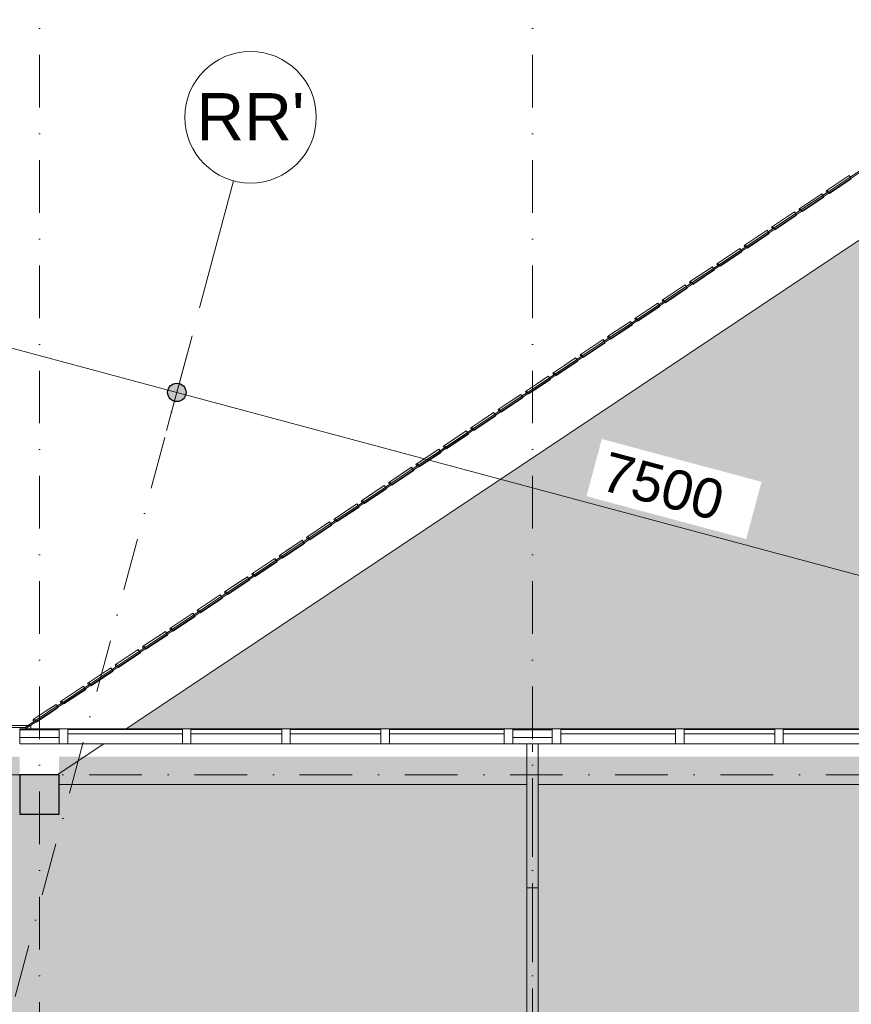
# Model space of a CAD drawing. Header units: millimetres. Extents: x -2530 to 151695, y -8763 to 71774.
# Tile 173 of 217: x 105850 to 112175, y 36755 to 44241. Entities that reach past the tile are written whole.
import ezdxf

# ---------------------------------------------------------------- set-up
doc = ezdxf.new("R2010")
doc.units = ezdxf.units.MM
doc.linetypes.add('Hidden', pattern=[400, 200, -200])
doc.linetypes.add('RR_Level', pattern=[800, 400, -200, 0, -200])
for name, color, linetype, lineweight in [('A-____-____-DIMS', 211, 'Continuous', 9), ('A-____-____-DIMS-200', 211, 'Continuous', 9), ('A-AREA-____-PATT', 32, 'Continuous', 9), ('A-FLOR-____-OTLN', 192, 'Continuous', 18), ('A-GENM-____-HDLN', 13, 'Hidden', 9), ('A-GENM-____-MCUT', 13, 'Continuous', 13), ('A-GENM-____-OTLN', 13, 'Continuous', 13), ('A-GLAZ-CURT-MCUT', 52, 'Continuous', 13), ('A-GLAZ-CURT-OTLN', 52, 'Continuous', 13), ('A-GLAZ-CWMG-MCUT', 51, 'Continuous', 13), ('A-GLAZ-CWMG-OTLN', 51, 'Continuous', 13), ('A-ROOF-____-PATT', 132, 'Continuous', 18), ('A-WALL-____-OTLN', 113, 'Continuous', 18), ('S-COLS-____-MCUT', 52, 'Continuous', 25), ('S-COLS-____-OTLN', 52, 'Continuous', 18), ('S-GRID-____-IDEN', 1, 'Continuous', 13), ('S-GRID-____-OTLN', 1, 'Continuous', 9)]:
    doc.layers.add(name, color=color, linetype=linetype, lineweight=lineweight)
doc.styles.add('Arial', font='arial.ttf', dxfattribs={"height": 360})
doc.styles.add('Arial_2', font='arial.ttf', dxfattribs={"height": 300})
doc.dimstyles.new('1_5mm_interne_maten_en_details', dxfattribs={"dimscale": 304.8, "dimtxt": 1.004192, "dimasz": 1.83727, "dimexe": 0.984252, "dimexo": 0.0625, "dimgap": 0.098425, "dimtad": 1, "dimdec": 0, "dimlfac": 304.8, "dimzin": 0, "dimdsep": 46, "dimtxsty": 'Arial_2', "dimblk1": 'DOTSMALL', "dimblk2": 'DOTSMALL', "dimsah": 1, "dimcen": 0.09, "dimdle": 1.181102, "dimazin": 0, "dimtfac": 1, "dimtdec": 4, "dimtix": 1, "dimtmove": 0, "dimatfit": 3, "dimfxl": 0.003229, "dimfxlon": 1, "dimtvp": 1, "dimtfill": 1, "dimtolj": 1, "dimtzin": 0, "dimlwd": 13, "dimlwe": 13, "dimarcsym": 2})

# ---------------------------------------------------------------- blocks, each defined once
blk = doc.blocks.new('System Panel - Triple glas-674718-plot_V1 Copy 1')
at = {"layer": 'A-GLAZ-CURT-MCUT', "color": 250, "lineweight": 9}
for p, q in [((345, -17.5), (-345, -17.5)), ((-345, -17.5), (-345, -52.5)), ((-345, -52.5), (345, -52.5)), ((345, -52.5), (345, -17.5))]:
    blk.add_line(p, q, dxfattribs=at)
blk = doc.blocks.new('System Panel - Triple glas-674717-plot_V1 Copy 1')
at = {"layer": 'A-GLAZ-CURT-MCUT', "color": 250, "lineweight": 9}
for p, q in [((436.25, -17.5), (-436.25, -17.5)), ((-436.25, -17.5), (-436.25, -52.5)), ((-436.25, -52.5), (436.25, -52.5)), ((436.25, -52.5), (436.25, -17.5))]:
    blk.add_line(p, q, dxfattribs=at)
blk = doc.blocks.new('System Panel - 027_Solid-676589-plot_V1 Copy 1')
at = {"layer": 'A-GLAZ-CURT-MCUT', "color": 250, "lineweight": 9}
for p, q in [((150, 10.5), (-150, 10.5)), ((-150, 10.5), (-150, -49.5)), ((150, -49.5), (150, 10.5)), ((-150, -49.5), (150, -49.5))]:
    blk.add_line(p, q, dxfattribs=at)
blk = doc.blocks.new('Rectangular Mullion - 65 x 114mm-V171-plot_V1 Copy 1')
at = {"layer": 'A-GLAZ-CWMG-OTLN', "color": 250, "lineweight": 9}
for p, q in [((37883.8, 17050.5), (37193.8, 17050.5)), ((37883.8, 16936.5), (37193.8, 16936.5))]:
    blk.add_line(p, q, dxfattribs=at)
blk = doc.blocks.new('Rectangular Mullion - 65 x 114mm-674713-plot_V1 Copy 1')
at = {"layer": 'A-GLAZ-CWMG-OTLN', "color": 250, "lineweight": 9}
for p, q in [((35826.3, 17050.5), (34953.8, 17050.5)), ((35826.3, 16936.5), (34953.8, 16936.5))]:
    blk.add_line(p, q, dxfattribs=at)
blk = doc.blocks.new('Rectangular Mullion - 65 x 114mm-V177-plot_V1 Copy 1')
at = {"layer": 'A-GLAZ-CWMG-OTLN', "color": 250, "lineweight": 9}
for p, q in [((109600.1, 38842.5), (109600.1, 38850)), ((109600.1, 38850), (109900, 38850)), ((109600.1, 38736), (109600.1, 38782.5)), ((109600.1, 38736), (109707.5, 38736)), ((109792.5, 38736), (109900, 38736))]:
    blk.add_line(p, q, dxfattribs=at)
blk = doc.blocks.new('Rectangular Mullion - 65 x 114mm-673955-plot_V1 Copy 1')
at = {"layer": 'A-GLAZ-CWMG-OTLN', "color": 250, "lineweight": 9}
for p, q in [((39941.2, 17050.5), (39641.3, 17050.5)), ((39941.2, 17050.5), (39941.2, 17004)), ((39941.2, 16936.5), (39641.3, 16936.5)), ((39941.2, 16944), (39941.2, 16936.5))]:
    blk.add_line(p, q, dxfattribs=at)
blk = doc.blocks.new('Rectangular Mullion - 65 x 114mm-535167-plot_V1 Copy 1')
at = {"layer": 'A-GLAZ-CWMG-MCUT', "color": 250, "lineweight": 9}
for p, q in [((-32.5, 57), (32.5, 57)), ((-32.5, -57), (-32.5, 57)), ((32.5, 57), (32.5, -57)), ((32.5, -57), (-32.5, -57))]:
    blk.add_line(p, q, dxfattribs=at)
blk = doc.blocks.new('027_Gilde - ATC_FacadeModel_rvt-1-plot_V1 Copy 1')
at = {"layer": 'A-ROOF-____-PATT', "lineweight": 9}
h = blk.add_hatch(dxfattribs=at)
h.set_pattern_fill('FP_1', color=8, style=0, pattern_type=2)
h.set_pattern_definition([(0, (0, 0), (812.8, 203.2), [67.056, -542.544, 67.056, -542.544, -3251.2]), (0, (0, 0), (812.8, 203.2), [-1219.2, 67.056, -1152.144, 67.056, -542.544, -1422.4]), (0, (0, 0), (812.8, 203.2), [-3048, 67.056, -339.344, 67.056, -948.944]), (120, (304.8, 101.6), (-582.37636, 602.30545), [67.056, -542.544, 67.056, -542.544, -3251.2]), (120, (304.8, 101.6), (-582.37636, 602.30545), [-1219.2, 67.056, -1152.144, 67.056, -542.544, -1422.4]), (120, (304.8, 101.6), (-582.37636, 602.30545), [-3048, 67.056, -339.344, 67.056, -948.944]), (240, (406.4, 508), (-230.42364, -805.50545), [67.056, -542.544, 67.056, -542.544, -3251.2]), (240, (406.4, 508), (-230.42364, -805.50545), [-1219.2, 67.056, -1152.144, 67.056, -542.544, -1422.4]), (240, (406.4, 508), (-230.42364, -805.50545), [-3048, 67.056, -339.344, 67.056, -948.944])])
h.paths.add_polyline_path([(142074.2, 38850), (143425, 38850), (143425, 45925), (117272.7, 45925), (106660.2, 38850), (112222.5, 38850), (116100.9, 41435.6), (116208.5, 41501), (116321.3, 41557.1), (116438.3, 41603.6), (116558.9, 41640.1), (116682.1, 41666.4), (116834.6, 41683.4), (116932.9, 41687.5), (137612.5, 41687.5), (137743.2, 41681.8), (137873, 41664.7), (138000.7, 41636.4), (138125.5, 41597), (138246.4, 41547), (138362.5, 41486.5), (138472.9, 41416.2), (138576.7, 41336.6), (138673.2, 41248.2), (138761.6, 41151.7), (138841.2, 41047.9), (138911.5, 40937.5), (138972, 40821.4), (139022, 40700.5), (139061.4, 40575.7), (139089.7, 40448), (139106.8, 40318.2), (139112.5, 40148.4), (139112.5, 38850), (141657.5, 38850)])
at = {"layer": 'A-FLOR-____-OTLN', "color": 210}
for p, q in [((113252.9, 43755.9), (109094, 40983.3)), ((112166.1, 43043.4), (112415.6, 43209.7)), ((111999.7, 42932.5), (112166.1, 43043.4)), ((111791.8, 42793.8), (111999.7, 42932.5)), ((111334.3, 42488.9), (111750.2, 42766.1)), ((111750.2, 42766.1), (111791.8, 42793.8)), ((111126.4, 42350.2), (111334.3, 42488.9)), ((110960, 42239.3), (111126.4, 42350.2)), ((110752, 42100.7), (110960, 42239.3)), ((110502.5, 41934.3), (110710.5, 42073)), ((110710.5, 42073), (110752, 42100.7)), ((110336.1, 41823.4), (110502.5, 41934.3)), ((110128.2, 41684.8), (110294.6, 41795.7)), ((110294.6, 41795.7), (110336.1, 41823.4)), ((109878.7, 41518.4), (110086.6, 41657.1)), ((110086.6, 41657.1), (110128.2, 41684.8)), ((109712.3, 41407.5), (109878.7, 41518.4)), ((109670.7, 41379.8), (109712.3, 41407.5)), ((109462.8, 41241.2), (109670.7, 41379.8)), ((109296.4, 41130.2), (109462.8, 41241.2)), ((109046.9, 40963.9), (109254.8, 41102.5)), ((109254.8, 41102.5), (109296.4, 41130.2)), ((108880.5, 40853), (109046.9, 40963.9)), ((109093.9, 40983.3), (108886, 40844.7)), ((108886, 40844.7), (108428.6, 40539.7)), ((108672.5, 40714.3), (108880.5, 40853)), ((108423, 40548), (108631, 40686.7)), ((108631, 40686.7), (108672.5, 40714.3)), ((108428.6, 40539.7), (107180.9, 39707.9)), ((108215.1, 40409.4), (108423, 40548)), ((108007.1, 40270.8), (108215.1, 40409.4)), ((107632.8, 40021.2), (108007.1, 40270.8)), ((107424.8, 39882.5), (107591.2, 39993.5)), ((107591.2, 39993.5), (107632.8, 40021.2)), ((107216.9, 39743.9), (107383, 39854.6)), ((107383.3, 39854.9), (107424.8, 39882.5)), ((107180.9, 39707.9), (106141.1, 39014.7)), ((106967.4, 39577.6), (107175.3, 39716.2)), ((107175.3, 39716.2), (107216.9, 39743.9)), ((106593, 39328), (106967.4, 39577.6)), ((106343.5, 39161.7), (106593, 39328)), ((106177.1, 39050.7), (106343.5, 39161.7)), ((105891, 38860), (106135.6, 39023.1)), ((106141.1, 39014.7), (105894, 38850)), ((106135.6, 39023.1), (106177.1, 39050.7)), ((105891, 38860), (98549.7, 38860))]:
    blk.add_line(p, q, dxfattribs=at)
at = {"layer": 'A-WALL-____-OTLN', "color": 210}
for p, q in [((117272.7, 45925), (106660.2, 38850)), ((109094, 40983.3), (113252.9, 43755.9)), ((112157.8, 43055.9), (111991.4, 42945)), ((111991.4, 42945), (112157.8, 43055.9)), ((112157.8, 43055.9), (112166.1, 43043.4)), ((112166.1, 43043.4), (112157.8, 43055.9)), ((112174.4, 43030.9), (112166.1, 43043.4)), ((112174.4, 43030.9), (112166.1, 43043.4)), ((112008, 42920), (112174.4, 43030.9)), ((112008, 42920), (112174.4, 43030.9)), ((111949.8, 42917.3), (111783.4, 42806.3)), ((111783.4, 42806.3), (111949.8, 42917.3)), ((111800.1, 42781.4), (111966.5, 42892.3)), ((111800.1, 42781.4), (111966.5, 42892.3)), ((111949.8, 42917.3), (111958.2, 42904.8)), ((111958.2, 42904.8), (111949.8, 42917.3)), ((111966.5, 42892.3), (111958.2, 42904.8)), ((111966.5, 42892.3), (111958.2, 42904.8)), ((111991.4, 42945), (111984.4, 42940.3)), ((111991.4, 42945), (111984.4, 42940.3)), ((111984.4, 42940.3), (111992.7, 42927.8)), ((111992.7, 42927.8), (111984.4, 42940.3)), ((111991.4, 42945), (111999.7, 42932.5)), ((111999.7, 42932.5), (111991.4, 42945)), ((112008, 42920), (111999.7, 42932.5)), ((112008, 42920), (111999.7, 42932.5)), ((111741.9, 42778.6), (111575.5, 42667.7)), ((111575.5, 42667.7), (111741.9, 42778.6)), ((111592.1, 42642.7), (111758.5, 42753.7)), ((111592.1, 42642.7), (111758.5, 42753.7)), ((111741.9, 42778.6), (111750.2, 42766.1)), ((111750.2, 42766.1), (111741.9, 42778.6)), ((111758.5, 42753.7), (111750.2, 42766.1)), ((111758.5, 42753.7), (111750.2, 42766.1)), ((111783.4, 42806.3), (111776.4, 42801.6)), ((111776.4, 42801.6), (111779.9, 42804)), ((111776.4, 42801.6), (111784.7, 42789.1)), ((111784.7, 42789.1), (111776.4, 42801.6)), ((111783.4, 42806.3), (111779.9, 42804)), ((111783.4, 42806.3), (111791.8, 42793.8)), ((111791.8, 42793.8), (111783.4, 42806.3)), ((111800.1, 42781.4), (111791.8, 42793.8)), ((111800.1, 42781.4), (111791.8, 42793.8)), ((111575.5, 42667.7), (111568.3, 42662.9)), ((111575.5, 42667.7), (111568.3, 42662.9)), ((111575.5, 42667.7), (111583.8, 42655.2)), ((111583.8, 42655.2), (111575.5, 42667.7)), ((111533.9, 42640), (111367.5, 42529.1)), ((111367.5, 42529.1), (111533.9, 42640)), ((111384.2, 42504.1), (111550.6, 42615)), ((111384.2, 42504.1), (111550.6, 42615)), ((111533.9, 42640), (111542.3, 42627.5)), ((111542.3, 42627.5), (111533.9, 42640)), ((111550.6, 42615), (111542.3, 42627.5)), ((111550.6, 42615), (111542.3, 42627.5)), ((111568.3, 42662.9), (111576.6, 42650.4)), ((111576.6, 42650.4), (111568.3, 42662.9)), ((111592.1, 42642.7), (111583.8, 42655.2)), ((111592.1, 42642.7), (111583.8, 42655.2)), ((111367.5, 42529.1), (111360.3, 42524.2)), ((111367.5, 42529.1), (111360.3, 42524.2)), ((111360.3, 42524.2), (111368.6, 42511.7)), ((111368.6, 42511.7), (111360.3, 42524.2)), ((111367.5, 42529.1), (111375.9, 42516.6)), ((111375.9, 42516.6), (111367.5, 42529.1)), ((111326, 42501.4), (111159.6, 42390.4)), ((111159.6, 42390.4), (111326, 42501.4)), ((111176.2, 42365.5), (111342.6, 42476.4)), ((111176.2, 42365.5), (111342.6, 42476.4)), ((111326, 42501.4), (111334.3, 42488.9)), ((111334.3, 42488.9), (111326, 42501.4)), ((111342.6, 42476.4), (111334.3, 42488.9)), ((111342.6, 42476.4), (111334.3, 42488.9)), ((111384.2, 42504.1), (111375.9, 42516.6)), ((111384.2, 42504.1), (111375.9, 42516.6)), ((111159.6, 42390.4), (111152.2, 42385.5)), ((111159.6, 42390.4), (111152.2, 42385.5)), ((111152.2, 42385.5), (111160.5, 42373)), ((111160.5, 42373), (111152.2, 42385.5)), ((111159.6, 42390.4), (111167.9, 42377.9)), ((111167.9, 42377.9), (111159.6, 42390.4)), ((111176.2, 42365.5), (111167.9, 42377.9)), ((111176.2, 42365.5), (111167.9, 42377.9)), ((111118, 42362.7), (110951.6, 42251.8)), ((110951.6, 42251.8), (111118, 42362.7)), ((110968.3, 42226.8), (111134.7, 42337.8)), ((110968.3, 42226.8), (111134.7, 42337.8)), ((111118, 42362.7), (111126.4, 42350.2)), ((111126.4, 42350.2), (111118, 42362.7)), ((111134.7, 42337.8), (111126.4, 42350.2)), ((111134.7, 42337.8), (111126.4, 42350.2)), ((110910.1, 42224.1), (110743.7, 42113.2)), ((110910.1, 42224.1), (110826.9, 42168.6)), ((110910.1, 42224.1), (110918.4, 42211.6)), ((110918.4, 42211.6), (110910.1, 42224.1)), ((110951.6, 42251.8), (110944.1, 42246.8)), ((110951.6, 42251.8), (110944.1, 42246.8)), ((110944.1, 42246.8), (110952.5, 42234.3)), ((110952.5, 42234.3), (110944.1, 42246.8)), ((110951.6, 42251.8), (110960, 42239.3)), ((110960, 42239.3), (110951.6, 42251.8)), ((110968.3, 42226.8), (110960, 42239.3)), ((110968.3, 42226.8), (110960, 42239.3)), ((110743.7, 42113.2), (110826.9, 42168.6)), ((110760.3, 42088.2), (110926.7, 42199.1)), ((110760.3, 42088.2), (110926.7, 42199.1)), ((110926.7, 42199.1), (110918.4, 42211.6)), ((110926.7, 42199.1), (110918.4, 42211.6)), ((110702.1, 42085.5), (110535.7, 41974.5)), ((110535.7, 41974.5), (110702.1, 42085.5)), ((110694.5, 42080.3), (110702.1, 42085.5)), ((110694.5, 42080.3), (110698.3, 42082.9)), ((110702.1, 42085.5), (110710.5, 42073)), ((110710.5, 42073), (110702.1, 42085.5)), ((110718.8, 42060.5), (110710.5, 42073)), ((110718.8, 42060.5), (110710.5, 42073)), ((110743.7, 42113.2), (110736.1, 42108.1)), ((110743.7, 42113.2), (110736.1, 42108.1)), ((110736.1, 42108.1), (110744.4, 42095.6)), ((110744.4, 42095.6), (110736.1, 42108.1)), ((110743.7, 42113.2), (110752, 42100.7)), ((110752, 42100.7), (110743.7, 42113.2)), ((110760.3, 42088.2), (110752, 42100.7)), ((110760.3, 42088.2), (110752, 42100.7)), ((110552.4, 41949.6), (110718.8, 42060.5)), ((110552.4, 41949.6), (110718.8, 42060.5)), ((110494.2, 41946.8), (110327.8, 41835.9)), ((110327.8, 41835.9), (110494.2, 41946.8)), ((110344.4, 41810.9), (110510.8, 41921.9)), ((110344.4, 41810.9), (110510.8, 41921.9)), ((110494.2, 41946.8), (110502.5, 41934.3)), ((110502.5, 41934.3), (110494.2, 41946.8)), ((110510.8, 41921.9), (110502.5, 41934.3)), ((110510.8, 41921.9), (110502.5, 41934.3)), ((110535.7, 41974.5), (110528, 41969.4)), ((110528, 41969.4), (110531.9, 41972)), ((110528, 41969.4), (110536.4, 41956.9)), ((110536.4, 41956.9), (110528, 41969.4)), ((110535.7, 41974.5), (110531.9, 41972)), ((110535.7, 41974.5), (110544.1, 41962)), ((110544.1, 41962), (110535.7, 41974.5)), ((110552.4, 41949.6), (110544.1, 41962)), ((110552.4, 41949.6), (110544.1, 41962)), ((110286.3, 41808.2), (110119.8, 41697.3)), ((110119.8, 41697.3), (110286.3, 41808.2)), ((110136.5, 41672.3), (110302.9, 41783.2)), ((110136.5, 41672.3), (110302.9, 41783.2)), ((110278.3, 41802.9), (110286.3, 41808.2)), ((110278.3, 41802.9), (110286.3, 41808.2)), ((110286.3, 41808.2), (110294.6, 41795.7)), ((110294.6, 41795.7), (110286.3, 41808.2)), ((110302.9, 41783.2), (110294.6, 41795.7)), ((110302.9, 41783.2), (110294.6, 41795.7)), ((110327.8, 41835.9), (110320, 41830.7)), ((110327.8, 41835.9), (110320, 41830.7)), ((110320, 41830.7), (110328.3, 41818.2)), ((110328.3, 41818.2), (110320, 41830.7)), ((110327.8, 41835.9), (110336.1, 41823.4)), ((110336.1, 41823.4), (110327.8, 41835.9)), ((110344.4, 41810.9), (110336.1, 41823.4)), ((110344.4, 41810.9), (110336.1, 41823.4)), ((110119.8, 41697.3), (110111.9, 41692)), ((110119.8, 41697.3), (110111.9, 41692)), ((110119.8, 41697.3), (110128.2, 41684.8)), ((110128.2, 41684.8), (110119.8, 41697.3)), ((110078.3, 41669.6), (109995.1, 41614.1)), ((110078.3, 41669.6), (109995.1, 41614.1)), ((110094.9, 41644.6), (110011.7, 41589.1)), ((110011.7, 41589.1), (110094.9, 41644.6)), ((110078.3, 41669.6), (110086.6, 41657.1)), ((110086.6, 41657.1), (110078.3, 41669.6)), ((110094.9, 41644.6), (110086.6, 41657.1)), ((110094.9, 41644.6), (110086.6, 41657.1)), ((110111.9, 41692), (110120.3, 41679.5)), ((110120.3, 41679.5), (110111.9, 41692)), ((110136.5, 41672.3), (110128.2, 41684.8)), ((110136.5, 41672.3), (110128.2, 41684.8)), ((109911.9, 41558.6), (109903.9, 41553.3)), ((109911.9, 41558.6), (109903.9, 41553.3)), ((109903.9, 41553.3), (109912.2, 41540.8)), ((109912.2, 41540.8), (109903.9, 41553.3)), ((109911.9, 41558.6), (109995.1, 41614.1)), ((109911.9, 41558.6), (109995.1, 41614.1)), ((109911.9, 41558.6), (109920.2, 41546.1)), ((109920.2, 41546.1), (109911.9, 41558.6)), ((109928.5, 41533.7), (109920.2, 41546.1)), ((109928.5, 41533.7), (109920.2, 41546.1)), ((109928.5, 41533.7), (110011.7, 41589.1)), ((109928.5, 41533.7), (110011.7, 41589.1)), ((109703.9, 41420), (109787.1, 41475.5)), ((109703.9, 41420), (109787.1, 41475.5)), ((109870.4, 41530.9), (109787.1, 41475.5)), ((109870.4, 41530.9), (109787.1, 41475.5)), ((109887, 41506), (109803.8, 41450.5)), ((109803.8, 41450.5), (109887, 41506)), ((109870.4, 41530.9), (109878.7, 41518.4)), ((109878.7, 41518.4), (109870.4, 41530.9)), ((109887, 41506), (109878.7, 41518.4)), ((109887, 41506), (109878.7, 41518.4)), ((109703.9, 41420), (109695.8, 41414.6)), ((109703.9, 41420), (109695.8, 41414.6)), ((109695.8, 41414.6), (109704.2, 41402.1)), ((109704.2, 41402.1), (109695.8, 41414.6)), ((109703.9, 41420), (109712.3, 41407.5)), ((109712.3, 41407.5), (109703.9, 41420)), ((109720.6, 41395), (109712.3, 41407.5)), ((109720.6, 41395), (109712.3, 41407.5)), ((109720.6, 41395), (109803.8, 41450.5)), ((109720.6, 41395), (109803.8, 41450.5)), ((109496, 41281.4), (109579.2, 41336.8)), ((109496, 41281.4), (109579.2, 41336.8)), ((109662.4, 41392.3), (109579.2, 41336.8)), ((109662.4, 41392.3), (109579.2, 41336.8)), ((109679, 41367.3), (109595.8, 41311.9)), ((109595.8, 41311.9), (109679, 41367.3)), ((109662.4, 41392.3), (109670.7, 41379.8)), ((109670.7, 41379.8), (109662.4, 41392.3)), ((109679, 41367.3), (109670.7, 41379.8)), ((109679, 41367.3), (109670.7, 41379.8)), ((109454.5, 41253.7), (109371.2, 41198.2)), ((109454.5, 41253.7), (109371.2, 41198.2)), ((109454.5, 41253.7), (109450.3, 41250.9)), ((109450.3, 41250.9), (109454.5, 41253.7)), ((109454.5, 41253.7), (109462.8, 41241.2)), ((109462.8, 41241.2), (109454.5, 41253.7)), ((109496, 41281.4), (109487.8, 41275.9)), ((109496, 41281.4), (109487.8, 41275.9)), ((109487.8, 41275.9), (109496.1, 41263.4)), ((109496.1, 41263.4), (109487.8, 41275.9)), ((109496, 41281.4), (109504.3, 41268.9)), ((109504.3, 41268.9), (109496, 41281.4)), ((109512.6, 41256.4), (109504.3, 41268.9)), ((109512.6, 41256.4), (109504.3, 41268.9)), ((109512.6, 41256.4), (109595.8, 41311.9)), ((109512.6, 41256.4), (109595.8, 41311.9)), ((109288, 41142.7), (109371.2, 41198.2)), ((109288, 41142.7), (109371.2, 41198.2)), ((109304.7, 41117.8), (109387.9, 41173.2)), ((109304.7, 41117.8), (109387.9, 41173.2)), ((109471.1, 41228.7), (109387.9, 41173.2)), ((109387.9, 41173.2), (109471.1, 41228.7)), ((109471.1, 41228.7), (109462.8, 41241.2)), ((109471.1, 41228.7), (109462.8, 41241.2)), ((109246.5, 41115), (109080.1, 41004.1)), ((109080.1, 41004.1), (109246.5, 41115)), ((109246.5, 41115), (109254.8, 41102.5)), ((109254.8, 41102.5), (109246.5, 41115)), ((109263.1, 41090.1), (109254.8, 41102.5)), ((109263.1, 41090.1), (109254.8, 41102.5)), ((109279.7, 41137.2), (109283.9, 41139.9)), ((109279.7, 41137.2), (109283.9, 41139.9)), ((109279.7, 41137.2), (109288, 41124.7)), ((109288, 41124.7), (109279.7, 41137.2)), ((109288, 41142.7), (109283.9, 41139.9)), ((109288, 41142.7), (109283.9, 41139.9)), ((109288, 41142.7), (109296.4, 41130.2)), ((109296.4, 41130.2), (109288, 41142.7)), ((109304.7, 41117.8), (109296.4, 41130.2)), ((109304.7, 41117.8), (109296.4, 41130.2)), ((109096.7, 40979.1), (109263.1, 41090.1)), ((109096.7, 40979.1), (109263.1, 41090.1)), ((109038.6, 40976.4), (108872.1, 40865.5)), ((108886, 40844.7), (109093.9, 40983.3)), ((108888.8, 40840.5), (109055.2, 40951.4)), ((109038.6, 40976.4), (108955.3, 40920.9)), ((109055.2, 40951.4), (108972, 40896)), ((109038.6, 40976.4), (109046.9, 40963.9)), ((109046.9, 40963.9), (109038.6, 40976.4)), ((109055.2, 40951.4), (109046.9, 40963.9)), ((109055.2, 40951.4), (109046.9, 40963.9)), ((109080.1, 41004.1), (109071.7, 40998.5)), ((109080.1, 41004.1), (109071.7, 40998.5)), ((109071.7, 40998.5), (109080, 40986)), ((109080, 40986), (109071.7, 40998.5)), ((109080.1, 41004.1), (109088.4, 40991.6)), ((109088.4, 40991.6), (109080.1, 41004.1)), ((109096.7, 40979.1), (109088.4, 40991.6)), ((109096.7, 40979.1), (109088.4, 40991.6)), ((108872.1, 40865.5), (108955.3, 40920.9)), ((108888.8, 40840.5), (108972, 40896)), ((108428.6, 40539.7), (108886, 40844.7)), ((108830.6, 40837.8), (108664.2, 40726.8)), ((108664.2, 40726.8), (108830.6, 40837.8)), ((108680.8, 40701.9), (108847.2, 40812.8)), ((108680.8, 40701.9), (108847.2, 40812.8)), ((108822, 40832), (108828.4, 40836.3)), ((108822, 40832), (108828.4, 40836.3)), ((108830.6, 40837.8), (108838.9, 40825.3)), ((108838.9, 40825.3), (108830.6, 40837.8)), ((108847.2, 40812.8), (108838.9, 40825.3)), ((108847.2, 40812.8), (108838.9, 40825.3)), ((108872.1, 40865.5), (108863.6, 40859.8)), ((108872.1, 40865.5), (108863.6, 40859.8)), ((108863.6, 40859.8), (108871.9, 40847.3)), ((108871.9, 40847.3), (108863.6, 40859.8)), ((108872.1, 40865.5), (108880.5, 40853)), ((108880.5, 40853), (108872.1, 40865.5)), ((108888.8, 40840.5), (108880.5, 40853)), ((108888.8, 40840.5), (108880.5, 40853)), ((108664.2, 40726.8), (108655.6, 40721.1)), ((108664.2, 40726.8), (108655.6, 40721.1)), ((108655.6, 40721.1), (108663.9, 40708.6)), ((108663.9, 40708.6), (108655.6, 40721.1)), ((108664.2, 40726.8), (108672.5, 40714.3)), ((108672.5, 40714.3), (108664.2, 40726.8)), ((108456.2, 40588.2), (108622.7, 40699.1)), ((108622.7, 40699.1), (108539.4, 40643.7)), ((108639.3, 40674.2), (108556.1, 40618.7)), ((108556.1, 40618.7), (108639.3, 40674.2)), ((108622.7, 40699.1), (108631, 40686.6)), ((108631, 40686.6), (108622.7, 40699.1)), ((108639.3, 40674.2), (108631, 40686.6)), ((108639.3, 40674.2), (108631, 40686.6)), ((108680.8, 40701.9), (108672.5, 40714.3)), ((108680.8, 40701.9), (108672.5, 40714.3)), ((108456.2, 40588.2), (108447.5, 40582.4)), ((108456.2, 40588.2), (108447.5, 40582.4)), ((108447.5, 40582.4), (108455.8, 40569.9)), ((108455.8, 40569.9), (108447.5, 40582.4)), ((108456.2, 40588.2), (108539.4, 40643.7)), ((108456.2, 40588.2), (108464.6, 40575.7)), ((108464.6, 40575.7), (108456.2, 40588.2)), ((108472.9, 40563.2), (108464.6, 40575.7)), ((108472.9, 40563.2), (108464.6, 40575.7)), ((108472.9, 40563.2), (108556.1, 40618.7)), ((108472.9, 40563.2), (108556.1, 40618.7)), ((107180.9, 39707.9), (108428.6, 40539.7)), ((108414.7, 40560.5), (108248.3, 40449.6)), ((108248.3, 40449.6), (108414.7, 40560.5)), ((108264.9, 40424.6), (108431.3, 40535.5)), ((108264.9, 40424.6), (108431.3, 40535.5)), ((108410.3, 40557.6), (108414.7, 40560.5)), ((108414.7, 40560.5), (108423, 40548)), ((108423, 40548), (108414.7, 40560.5)), ((108431.3, 40535.5), (108423, 40548)), ((108431.3, 40535.5), (108423, 40548)), ((108206.8, 40421.9), (108040.3, 40310.9)), ((108040.3, 40310.9), (108206.8, 40421.9)), ((108197.8, 40415.9), (108206.8, 40421.9)), ((108197.8, 40415.9), (108206.8, 40421.9)), ((108206.8, 40421.9), (108215.1, 40409.4)), ((108215.1, 40409.4), (108206.8, 40421.9)), ((108239.5, 40443.7), (108243.9, 40446.6)), ((108239.5, 40443.7), (108243.9, 40446.6)), ((108239.5, 40443.7), (108247.8, 40431.2)), ((108247.8, 40431.2), (108239.5, 40443.7)), ((108248.3, 40449.6), (108243.9, 40446.6)), ((108248.3, 40449.6), (108243.9, 40446.6)), ((108248.3, 40449.6), (108256.6, 40437.1)), ((108256.6, 40437.1), (108248.3, 40449.6)), ((108264.9, 40424.6), (108256.6, 40437.1)), ((108264.9, 40424.6), (108256.6, 40437.1)), ((108057, 40286), (108223.4, 40396.9)), ((108057, 40286), (108223.4, 40396.9)), ((108223.4, 40396.9), (108215.1, 40409.4)), ((108223.4, 40396.9), (108215.1, 40409.4)), ((107998.8, 40283.2), (107832.4, 40172.3)), ((107998.8, 40283.2), (107915.6, 40227.8)), ((107998.8, 40283.2), (108007.1, 40270.8)), ((108007.1, 40270.8), (107998.8, 40283.2)), ((108040.3, 40310.9), (108031.4, 40305)), ((108040.3, 40310.9), (108031.4, 40305)), ((108031.4, 40305), (108039.7, 40292.5)), ((108039.7, 40292.5), (108031.4, 40305)), ((108040.3, 40310.9), (108048.7, 40298.4)), ((108048.7, 40298.4), (108040.3, 40310.9)), ((108057, 40286), (108048.7, 40298.4)), ((108057, 40286), (108048.7, 40298.4)), ((107832.4, 40172.3), (107915.6, 40227.8)), ((107849, 40147.3), (108015.4, 40258.3)), ((107849, 40147.3), (107932.2, 40202.8)), ((108015.4, 40258.3), (107932.2, 40202.8)), ((108015.4, 40258.3), (108007.1, 40270.8)), ((108015.4, 40258.3), (108007.1, 40270.8)), ((107790.9, 40144.6), (107707.6, 40089.1)), ((107790.9, 40144.6), (107707.6, 40089.1)), ((107790.9, 40144.6), (107799.2, 40132.1)), ((107799.2, 40132.1), (107790.9, 40144.6)), ((107807.5, 40119.6), (107799.2, 40132.1)), ((107807.5, 40119.6), (107799.2, 40132.1)), ((107832.4, 40172.3), (107823.4, 40166.3)), ((107823.4, 40166.3), (107827.9, 40169.3)), ((107823.4, 40166.3), (107831.7, 40153.8)), ((107831.7, 40153.8), (107823.4, 40166.3)), ((107832.4, 40172.3), (107827.9, 40169.3)), ((107832.4, 40172.3), (107840.7, 40159.8)), ((107840.7, 40159.8), (107832.4, 40172.3)), ((107849, 40147.3), (107840.7, 40159.8)), ((107849, 40147.3), (107840.7, 40159.8)), ((107624.4, 40033.7), (107707.6, 40089.1)), ((107624.4, 40033.7), (107707.6, 40089.1)), ((107641.1, 40008.7), (107724.3, 40064.2)), ((107641.1, 40008.7), (107724.3, 40064.2)), ((107807.5, 40119.6), (107724.3, 40064.2)), ((107724.3, 40064.2), (107807.5, 40119.6)), ((107582.9, 40006), (107416.5, 39895)), ((107433.1, 39870.1), (107599.5, 39981)), ((107582.9, 40006), (107499.7, 39950.5)), ((107599.5, 39981), (107516.3, 39925.5)), ((107582.9, 40006), (107591.2, 39993.5)), ((107591.2, 39993.5), (107582.9, 40006)), ((107599.5, 39981), (107591.2, 39993.5)), ((107599.5, 39981), (107591.2, 39993.5)), ((107624.4, 40033.7), (107615.3, 40027.6)), ((107615.3, 40027.6), (107623.6, 40015.1)), ((107623.6, 40015.1), (107615.3, 40027.6)), ((107624.4, 40033.7), (107632.8, 40021.2)), ((107632.8, 40021.2), (107624.4, 40033.7)), ((107641.1, 40008.7), (107632.8, 40021.2)), ((107641.1, 40008.7), (107632.8, 40021.2)), ((107416.5, 39895), (107499.7, 39950.5)), ((107433.1, 39870.1), (107516.3, 39925.5)), ((107375, 39867.3), (107208.5, 39756.4)), ((107208.5, 39756.4), (107375, 39867.3)), ((107225.2, 39731.4), (107391.6, 39842.4)), ((107391.6, 39842.4), (107308.4, 39786.9)), ((107375, 39867.3), (107383.3, 39854.9)), ((107383.3, 39854.9), (107375, 39867.3)), ((107391.6, 39842.4), (107383.3, 39854.9)), ((107391.6, 39842.4), (107383.3, 39854.9)), ((107416.5, 39895), (107407.3, 39888.9)), ((107416.5, 39895), (107407.3, 39888.9)), ((107407.3, 39888.9), (107415.6, 39876.4)), ((107415.6, 39876.4), (107407.3, 39888.9)), ((107416.5, 39895), (107424.8, 39882.5)), ((107424.8, 39882.5), (107416.5, 39895)), ((107433.1, 39870.1), (107424.8, 39882.5)), ((107433.1, 39870.1), (107424.8, 39882.5)), ((107208.5, 39756.4), (107199.2, 39750.2)), ((107208.5, 39756.4), (107199.2, 39750.2)), ((107199.2, 39750.2), (107207.5, 39737.7)), ((107207.5, 39737.7), (107199.2, 39750.2)), ((107208.5, 39756.4), (107216.9, 39743.9)), ((107216.9, 39743.9), (107208.5, 39756.4)), ((107225.2, 39731.4), (107308.4, 39786.9)), ((106141.1, 39014.7), (107180.9, 39707.9)), ((107167, 39728.7), (107000.6, 39617.8)), ((107000.6, 39617.8), (107167, 39728.7)), ((107017.2, 39592.8), (107183.7, 39703.7)), ((107017.2, 39592.8), (107183.7, 39703.7)), ((107167, 39728.7), (107175.3, 39716.2)), ((107175.3, 39716.2), (107167, 39728.7)), ((107183.7, 39703.7), (107175.3, 39716.2)), ((107183.7, 39703.7), (107175.3, 39716.2)), ((107225.2, 39731.4), (107216.9, 39743.9)), ((107225.2, 39731.4), (107216.9, 39743.9)), ((107000.6, 39617.8), (106991.2, 39611.5)), ((107000.6, 39617.8), (106991.2, 39611.5)), ((106991.2, 39611.5), (106999.5, 39599)), ((106999.5, 39599), (106991.2, 39611.5)), ((107000.6, 39617.8), (107008.9, 39605.3)), ((107008.9, 39605.3), (107000.6, 39617.8)), ((107017.2, 39592.8), (107008.9, 39605.3)), ((107017.2, 39592.8), (107008.9, 39605.3)), ((106959.1, 39590.1), (106792.6, 39479.1)), ((106792.6, 39479.1), (106959.1, 39590.1)), ((106809.3, 39454.2), (106975.7, 39565.1)), ((106809.3, 39454.2), (106975.7, 39565.1)), ((106959.1, 39590.1), (106967.4, 39577.6)), ((106967.4, 39577.6), (106959.1, 39590.1)), ((106975.7, 39565.1), (106967.4, 39577.6)), ((106975.7, 39565.1), (106967.4, 39577.6)), ((106751.1, 39451.4), (106584.7, 39340.5)), ((106584.7, 39340.5), (106751.1, 39451.4)), ((106741.5, 39445), (106751.1, 39451.4)), ((106741.5, 39445), (106751.1, 39451.4)), ((106751.1, 39451.4), (106759.4, 39439)), ((106759.4, 39439), (106751.1, 39451.4)), ((106792.6, 39479.1), (106783.1, 39472.8)), ((106783.1, 39472.8), (106787.9, 39475.9)), ((106783.1, 39472.8), (106791.4, 39460.3)), ((106791.4, 39460.3), (106783.1, 39472.8)), ((106792.6, 39479.1), (106787.9, 39475.9)), ((106792.6, 39479.1), (106801, 39466.6)), ((106801, 39466.6), (106792.6, 39479.1)), ((106809.3, 39454.2), (106801, 39466.6)), ((106809.3, 39454.2), (106801, 39466.6)), ((106601.3, 39315.5), (106767.8, 39426.5)), ((106601.3, 39315.5), (106767.8, 39426.5)), ((106767.8, 39426.5), (106759.4, 39439)), ((106767.8, 39426.5), (106759.4, 39439)), ((106543.2, 39312.8), (106376.7, 39201.9)), ((106376.7, 39201.9), (106543.2, 39312.8)), ((106543.2, 39312.8), (106551.5, 39300.3)), ((106551.5, 39300.3), (106543.2, 39312.8)), ((106559.8, 39287.8), (106551.5, 39300.3)), ((106559.8, 39287.8), (106551.5, 39300.3)), ((106584.7, 39340.5), (106575, 39334.1)), ((106584.7, 39340.5), (106575, 39334.1)), ((106575, 39334.1), (106583.4, 39321.6)), ((106583.4, 39321.6), (106575, 39334.1)), ((106584.7, 39340.5), (106593, 39328)), ((106593, 39328), (106584.7, 39340.5)), ((106601.3, 39315.5), (106593, 39328)), ((106601.3, 39315.5), (106593, 39328)), ((106393.4, 39176.9), (106559.8, 39287.8)), ((106393.4, 39176.9), (106476.6, 39232.4)), ((106559.8, 39287.8), (106476.6, 39232.4)), ((106335.2, 39174.2), (106168.8, 39063.2)), ((106185.4, 39038.3), (106351.9, 39149.2)), ((106185.4, 39038.3), (106351.9, 39149.2)), ((106335.2, 39174.2), (106252, 39118.7)), ((106335.2, 39174.2), (106343.5, 39161.7)), ((106343.5, 39161.7), (106335.2, 39174.2)), ((106351.9, 39149.2), (106343.5, 39161.7)), ((106351.9, 39149.2), (106343.5, 39161.7)), ((106376.7, 39201.9), (106367, 39195.4)), ((106367, 39195.4), (106371.9, 39198.6)), ((106367, 39195.4), (106375.3, 39182.9)), ((106375.3, 39182.9), (106367, 39195.4)), ((106376.7, 39201.9), (106371.9, 39198.6)), ((106376.7, 39201.9), (106385.1, 39189.4)), ((106385.1, 39189.4), (106376.7, 39201.9)), ((106393.4, 39176.9), (106385.1, 39189.4)), ((106393.4, 39176.9), (106385.1, 39189.4)), ((106168.8, 39063.2), (106252, 39118.7)), ((105894, 38850), (106141.1, 39014.7)), ((106127.3, 39035.5), (106044.1, 38980.1)), ((106127.3, 39035.5), (106044.1, 38980.1)), ((106143.9, 39010.6), (106060.7, 38955.1)), ((106060.7, 38955.1), (106143.9, 39010.6)), ((106127.3, 39035.5), (106135.6, 39023.1)), ((106135.6, 39023.1), (106127.3, 39035.5)), ((106143.9, 39010.6), (106135.6, 39023.1)), ((106143.9, 39010.6), (106135.6, 39023.1)), ((106168.8, 39063.2), (106158.9, 39056.7)), ((106168.8, 39063.2), (106158.9, 39056.7)), ((106158.9, 39056.7), (106167.3, 39044.2)), ((106167.3, 39044.2), (106158.9, 39056.7)), ((106168.8, 39063.2), (106177.1, 39050.7)), ((106177.1, 39050.7), (106168.8, 39063.2)), ((106185.4, 39038.3), (106177.1, 39050.7)), ((106185.4, 39038.3), (106177.1, 39050.7)), ((105960.8, 38924.6), (105955.9, 38921.3)), ((105960.8, 38924.6), (105955.9, 38921.3)), ((105960.8, 38924.6), (106044.1, 38980.1)), ((105960.8, 38924.6), (106044.1, 38980.1)), ((105960.8, 38924.6), (105969.2, 38912.1)), ((105969.2, 38912.1), (105960.8, 38924.6)), ((105977.5, 38899.6), (106060.7, 38955.1)), ((105977.5, 38899.6), (106060.7, 38955.1)), ((105935, 38875), (105735, 38875)), ((105735, 38875), (105935, 38875)), ((105935, 38875), (105935, 38850)), ((105935, 38850), (105935, 38875)), ((105950.9, 38918), (105955.9, 38921.3)), ((105950.9, 38918), (105955.9, 38921.3)), ((105950.9, 38918), (105959.2, 38905.5)), ((105959.2, 38905.5), (105950.9, 38918)), ((105977.5, 38899.6), (105969.2, 38912.1)), ((105977.5, 38899.6), (105969.2, 38912.1)), ((106489.2, 38736), (106135.2, 38500)), ((109707.5, 38425), (106150, 38425)), ((113350, 38425), (109792.5, 38425))]:
    blk.add_line(p, q, dxfattribs=at)
at = {"layer": 'A-GLAZ-CURT-OTLN', "color": 210, "lineweight": 18, "rotation": 180}
for name, p in [('System Panel - 027_Solid-676589-plot_V1 Copy 1', (106000, 38793)), ('System Panel - Triple glas-674717-plot_V1 Copy 1', (106651.3, 38793)), ('System Panel - Triple glas-674718-plot_V1 Copy 1', (107497.5, 38793)), ('System Panel - Triple glas-674718-plot_V1 Copy 1', (108252.5, 38793)), ('System Panel - Triple glas-674717-plot_V1 Copy 1', (109098.8, 38793)), ('System Panel - 027_Solid-676589-plot_V1 Copy 1', (109750, 38793)), ('System Panel - Triple glas-674717-plot_V1 Copy 1', (110401.3, 38793)), ('System Panel - Triple glas-674718-plot_V1 Copy 1', (111247.5, 38793)), ('System Panel - Triple glas-674718-plot_V1 Copy 1', (112002.5, 38793))]:
    blk.add_blockref(name, p, dxfattribs=at)
at = {"layer": 'A-GLAZ-CWMG-OTLN', "color": 210, "lineweight": 18, "rotation": 180}
for name, p in [('Rectangular Mullion - 65 x 114mm-673955-plot_V1 Copy 1', (145791.3, 55786.5)), ('Rectangular Mullion - 65 x 114mm-674713-plot_V1 Copy 1', (142041.3, 55786.5)), ('Rectangular Mullion - 65 x 114mm-V171-plot_V1 Copy 1', (145036.3, 55786.5)), ('Rectangular Mullion - 65 x 114mm-V171-plot_V1 Copy 1', (145791.3, 55786.5)), ('Rectangular Mullion - 65 x 114mm-674713-plot_V1 Copy 1', (144488.8, 55786.5)), ('Rectangular Mullion - 65 x 114mm-674713-plot_V1 Copy 1', (145791.3, 55786.5)), ('Rectangular Mullion - 65 x 114mm-V171-plot_V1 Copy 1', (148786.3, 55786.5)), ('Rectangular Mullion - 65 x 114mm-V171-plot_V1 Copy 1', (149541.3, 55786.5))]:
    blk.add_blockref(name, p, dxfattribs=at)
at = {"layer": 'A-GLAZ-CWMG-OTLN', "color": 210, "lineweight": 18, "extrusion": (0, 0, -1)}
for p in [(-106182.5, 38793), (-107120, 38793), (-107875, 38793), (-108630, 38793), (-109567.5, 38793), (-109932.5, 38793), (-110870, 38793), (-111625, 38793)]:
    blk.add_blockref('Rectangular Mullion - 65 x 114mm-535167-plot_V1 Copy 1', p, dxfattribs=at)
at = {"layer": 'A-GLAZ-CWMG-OTLN', "color": 210, "lineweight": 18}
blk.add_blockref('Rectangular Mullion - 65 x 114mm-V177-plot_V1 Copy 1', (0, 0), dxfattribs=at)
blk = doc.blocks.new('NLRS_28_SC_LIB_kolom recht_generiek_ISR - kolom beton_ONTWERP-6193513-plot_V1 Copy 1')
at = {"layer": 'S-COLS-____-OTLN', "lineweight": 13}
blk.add_hatch(color=256, dxfattribs=at).paths.add_polyline_path([(150, -150), (150, 150), (-150, 150), (-150, -150)])
at = {"layer": 'S-COLS-____-MCUT'}
for p, q in [((150, 150), (-150, 150)), ((-150, 150), (-150, -150)), ((150, -150), (150, 150)), ((-150, -150), (150, -150))]:
    blk.add_line(p, q, dxfattribs=at)
blk = doc.blocks.new('NLRS_22_GM_UN_panelenwand_GEN - standaard-6571436-plot_V1 Copy 1')
at = {"layer": 'A-GENM-____-HDLN'}
blk.add_line((7661, 0), (0, 0), dxfattribs=at)
at = {"layer": 'A-GENM-____-MCUT'}
for p, q in [((1094.4, 42.5), (0, 42.5)), ((0, 42.5), (0, -42.5)), ((2188.9, 42.5), (1094.4, 42.5)), ((1094.4, 42.5), (1094.4, -42.5)), ((1094.4, -42.5), (1094.4, 42.5)), ((0, -42.5), (1094.4, -42.5)), ((1094.4, -42.5), (2188.9, -42.5))]:
    blk.add_line(p, q, dxfattribs=at)
blk = doc.blocks.new('Grid - r_2_5mm-300571-plot_V1 Copy 1')
at = {"layer": 'S-GRID-____-IDEN'}
blk.add_circle((0, 0), 2.5, dxfattribs=at)
blk = doc.blocks.new('DIMBLOCK38-plot_V1 Copy 1')
at = {"layer": 'A-____-____-DIMS-200', "lineweight": 25}
h = blk.add_hatch(color=256, dxfattribs=at)
edge = h.paths.add_edge_path()
edge.add_arc((99800.8, 43347.9), 70, 0, 360)
h = blk.add_hatch(color=256, dxfattribs=at)
edge = h.paths.add_edge_path()
edge.add_arc((107045.2, 41406.7), 70, 0, 360)
at = {"layer": 'A-____-____-DIMS-200', "lineweight": 13}
for p, q in [((99878.4, 43637.7), (99723.1, 43058.1)), ((99800.8, 43347.9), (99878.4, 43637.7)), ((99800.8, 43347.9), (107045.2, 41406.7)), ((107122.9, 41696.5), (106967.6, 41117)), ((107045.2, 41406.7), (107122.9, 41696.5))]:
    blk.add_line(p, q, dxfattribs=at)
at = {"layer": 'A-____-____-DIMS-200', "lineweight": 25}
for centre in [(99800.8, 43347.9), (107045.2, 41406.7)]:
    blk.add_circle(centre, 70, dxfattribs=at)
at = {"layer": 'A-____-____-DIMS-200', "color": 0, "lineweight": 13, "insert": (103085.8, 42901.9), "char_height": 300, "width": 1107.531, "attachment_point": 1, "rotation": 345, "line_spacing_factor": 0.941778, "style": 'Arial_2', "bg_fill": 3, "box_fill_scale": 1.25, "bg_fill_color": 256, "bg_fill_true_color": 13158600, "bg_fill_transparency": 0}
blk.add_mtext('7500', dxfattribs=at)
blk = doc.blocks.new('_DotSmall')
at = {"color": 0, "linetype": 'ByBlock', "const_width": 0.5}
blk.add_lwpolyline([(-0.0625, 0, 1), (0.0625, 0, 1)], format="xyb", close=True, dxfattribs=at)
blk = doc.blocks.new('DIMBLOCK39-plot_V1 Copy 1')
at = {"layer": 'A-____-____-DIMS-200', "lineweight": 25}
h = blk.add_hatch(color=256, dxfattribs=at)
edge = h.paths.add_edge_path()
edge.add_arc((107045.2, 41406.7), 70, 0, 360)
h = blk.add_hatch(color=256, dxfattribs=at)
edge = h.paths.add_edge_path()
edge.add_arc((114289.7, 39465.6), 70, 0, 360)
at = {"layer": 'A-____-____-DIMS-200', "lineweight": 13}
for p, q in [((107122.9, 41696.5), (106967.6, 41117)), ((107045.2, 41406.7), (107122.9, 41696.5)), ((107045.2, 41406.7), (114637.4, 39372.4)), ((114367.3, 39755.4), (114212, 39175.8)), ((114289.7, 39465.6), (114367.3, 39755.4))]:
    blk.add_line(p, q, dxfattribs=at)
at = {"layer": 'A-____-____-DIMS-200', "lineweight": 25}
for centre in [(107045.2, 41406.7), (114289.7, 39465.6)]:
    blk.add_circle(centre, 70, dxfattribs=at)
at = {"layer": 'A-____-____-DIMS-200', "color": 0, "lineweight": 13, "insert": (110330.3, 40960.8), "char_height": 300, "width": 1107.531, "attachment_point": 1, "rotation": 345, "line_spacing_factor": 0.941778, "style": 'Arial_2', "bg_fill": 3, "box_fill_scale": 1.25, "bg_fill_color": 256, "bg_fill_true_color": 13158600, "bg_fill_transparency": 0}
blk.add_mtext('7500', dxfattribs=at)

msp = doc.modelspace()

# ---------------------------------------------------------------- hatches: boundary and pattern name
at = {"layer": 'A-AREA-____-PATT', "transparency": 33554509}
msp.add_hatch(color=50, dxfattribs=at).paths.add_polyline_path([(115193, 31000), (116175, 31000), (116175, 31060), (116225, 31060), (116225, 31012.5), (117125, 31012.5), (117125, 31060), (117175, 31060), (117175, 38637.5), (113650, 38637.5), (113650, 38200), (113350, 38200), (113350, 38637.5), (106150, 38637.5), (106150, 38200), (105850, 38200), (105850, 38637.5), (98650, 38637.5), (98650, 38200), (98500, 38200), (98501.5625, 31075), (100811, 31075), (100811, 31000), (101845, 31000), (101845, 31075), (102325, 31075), (102325, 31060), (102375, 31060), (102375, 31012.5), (103325, 31012.5), (103325, 31060), (103375, 31060), (103375, 31012.5), (104325, 31012.5), (104325, 31060), (104375, 31060), (104375, 31012.5), (105325, 31012.5), (105325, 31060), (105375, 31060), (105375, 31012.5), (106325, 31012.5), (106325, 31060), (106375, 31060), (106375, 31012.5), (107325, 31012.5), (107325, 31060), (107375, 31060), (107375, 31012.5), (108325, 31012.5), (108325, 31060), (108375, 31060), (108375, 31012.5), (109325, 31012.5), (109325, 31060), (109375, 31060), (109375, 31012.5), (109625, 31012.5), (109625, 31060), (109675, 31060), (109675, 31075), (109825, 31075), (109825, 31060), (109875, 31060), (109875, 31012.5), (110125, 31012.5), (110125, 31060), (110175, 31060), (110175, 31012.5), (111125, 31012.5), (111125, 31060), (111175, 31060), (111175, 31012.5), (112125, 31012.5), (112125, 31060), (112175, 31060), (112175, 31012.5), (113125, 31012.5), (113125, 31060), (113175, 31060), (113175, 31012.5), (114125, 31012.5), (114125, 31060), (114175, 31060), (114175, 31012.5), (115091, 31012.5), (115091, 31060), (115141, 31060), (115141, 31000), (115191, 31000)])

# ---------------------------------------------------------------- linework, layer by layer
at = {"layer": 'S-GRID-____-OTLN', "linetype": 'RR_Level'}
for p, q in [((106000, 48773.1142), (106000, -857.0614)), ((109750, 48773.1142), (109750, -857.0614)), ((97117.3921, 4355.561), (107217.5991, 42050.0469)), ((-34.3191, 38500), (143998.0499, 38500))]:
    msp.add_line(p, q, dxfattribs=at)
at = {"layer": 'S-GRID-____-OTLN'}
msp.add_line((107217.5991, 42050.0469), (107476.4182, 43015.9728), dxfattribs=at)

# ---------------------------------------------------------------- block references
at = {"lineweight": 5}
msp.add_blockref('027_Gilde - ATC_FacadeModel_rvt-1-plot_V1 Copy 1', (0, 0), dxfattribs=at)
at = {"layer": 'A-GENM-____-OTLN', "rotation": 269.9999999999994}
msp.add_blockref('NLRS_22_GM_UN_panelenwand_GEN - standaard-6571436-plot_V1 Copy 1', (109750, 38736), dxfattribs=at)
at = {"layer": 'S-COLS-____-OTLN', "lineweight": 13}
msp.add_blockref('NLRS_28_SC_LIB_kolom recht_generiek_ISR - kolom beton_ONTWERP-6193513-plot_V1 Copy 1', (106000, 38350), dxfattribs=at)
at = {"layer": 'S-GRID-____-IDEN', "xscale": 199.9999999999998, "yscale": 199.9999999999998, "zscale": 199.9999999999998, "rotation": 344.9999999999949}
msp.add_blockref('Grid - r_2_5mm-300571-plot_V1 Copy 1', (107605.8277, 43498.9357), dxfattribs=at)

# ---------------------------------------------------------------- texts
at = {"layer": 'S-GRID-____-IDEN', "lineweight": 9, "insert": (107194.2566, 43682.2239), "char_height": 360, "width": 978.05875, "attachment_point": 1, "style": 'Arial'}
msp.add_mtext("RR'", dxfattribs=at)

# ---------------------------------------------------------------- next in the draw order: dimensions: what is measured, and where the dimension line sits
at = {"layer": 'A-____-____-DIMS', "lineweight": 13}
dim = msp.add_linear_dim(base=(107045.2233, 41406.7318), p1=(99878.413, 43637.6556), p2=(107122.869, 41696.5095), angle=345, dimstyle='1_5mm_interne_maten_en_details', override={"dimpost": '<>', "dimfxl": 7500.012746}, dxfattribs=at)
dim.commit()
dim.dimension.update_dxf_attribs({"geometry": 'DIMBLOCK38-plot_V1 Copy 1', "text_midpoint": (103470.4037, 42554.2353)})

# ---------------------------------------------------------------- next in the draw order: dimensions: what is measured, and where the dimension line sits
dim = msp.add_linear_dim(base=(114289.6793, 39465.5856), p1=(107122.869, 41696.5095), p2=(114367.325, 39755.3634), angle=345, dimstyle='1_5mm_interne_maten_en_details', override={"dimpost": '<>', "dimfxl": 7500.012722}, dxfattribs=at)
dim.commit()
dim.dimension.update_dxf_attribs({"geometry": 'DIMBLOCK39-plot_V1 Copy 1', "text_midpoint": (110714.8597, 40613.0892)})

doc.saveas('drawing.dxf')
